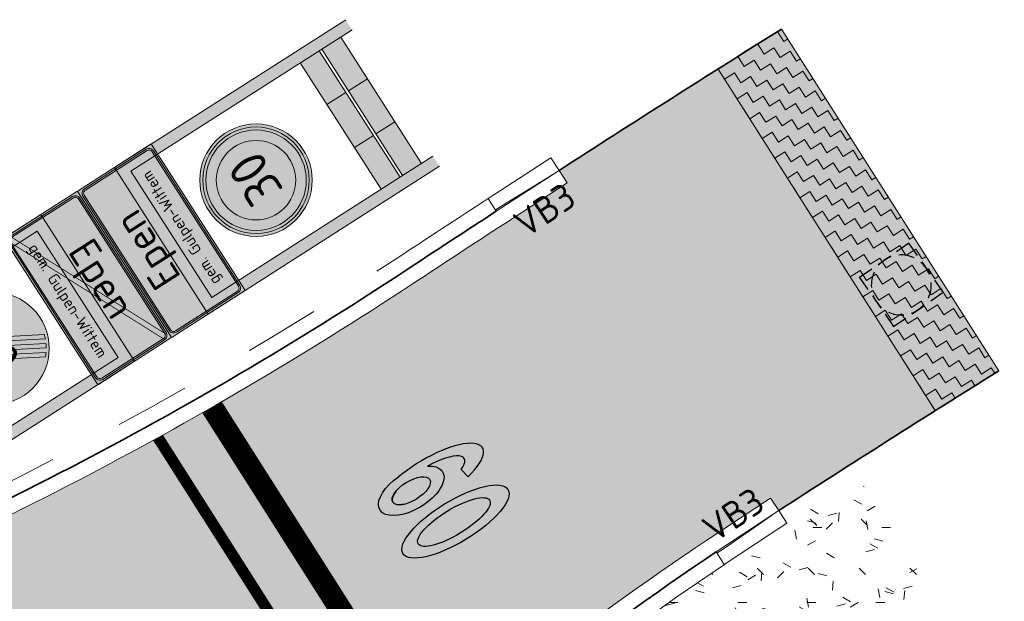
# Model space of a CAD drawing. Header units: metres. Extents: x 191748 to 192615, y 309710 to 310028.
# Tile 73 of 76: x 192258 to 192271, y 309866 to 309874. Entities that reach past the tile are written whole.
import ezdxf
from ezdxf.enums import TextEntityAlignment as Align

# ---------------------------------------------------------------- set-up
doc = ezdxf.new("R2010")
doc.units = ezdxf.units.M
doc.linetypes.add('VH-OPSLUITBAND_100X200', pattern=[16, 8, -2, 4, -2])
doc.linetypes.add('VH-TROTTOIRBAND_180-200', pattern=[20, 10, -2, 2, -2, 2, -2])
for name, color, linetype, lineweight in [('N-WE-GR-GRAS-A', 62, 'Continuous', 9), ('N-WE-RI-OVERIG_RIOOLPUT-OPHOOGTEBRENGEN-S-200', 7, 'Continuous', 25), ('N-WE-VH-GESLOTENVERHARDING_ASFALT_FREESVAK-A', 252, 'Continuous', 9), ('N-WE-VH-HERSTRATEN-A', 252, 'Continuous', 9), ('N-WE-VH-KANTLAAG 2 STREKS-G', 170, 'Continuous', 18), ('N-WE-VH-KANTOPSLUITING_TEKST-T', 7, 'VH-OPSLUITBAND_100X200', 35), ('N-WE-VH-KANTOPSLUITING_TROTTOIRBAND_RWS VOORKANT-G', 2, 'Continuous', 35), ('N-WE-VH-KANTOPSLUITING_TROTTOIRBAND_RWS-G', 6, 'VH-TROTTOIRBAND_180-200', 18), ('N-WE-VH-KANTOPSLUITING_TROTTOIRBAND_RWS_EINDVERLOOPBAND-S', 6, 'Continuous', 25), ('N-WE-VH-KANTVERHARDING-G', 5, 'Continuous', 35), ('N-WE-VH-VERHARDING_ASFALT-A', 253, 'Continuous', 9), ('N-WE-VW-VERKEERSTEKEN_BORD_A-S-1000', 7, 'Continuous', 25), ('N-WE-VW-VERKEERSTEKEN_BORD_ZONEBORD-S-200', 7, 'Continuous', 25)]:
    doc.layers.add(name, color=color, linetype=linetype, lineweight=lineweight)
doc.layers.add('N-WE-VW-MARKERING_30 KM zone-S', color=7, linetype='Continuous', true_color=0xf7f7f7)
doc.layers.add('N-WE-VW-MARKERING_SYMBOOL-S', color=7, linetype='Continuous', lineweight=25, true_color=0xf7f7f7)
doc.styles.add('NLCS-ISO', font='NLCS-ISO.ttf')
doc.styles.add('NLCS-RVV-M200-T25', font='NLCS-RVV.ttf')
doc.styles.add('NLCS-RW', font='NLCS-RVV.ttf', dxfattribs={"height": 0.128})

# ---------------------------------------------------------------- blocks, each defined once
blk = doc.blocks.new('N-SVW-VERKEERSTEKEN_BORD_A02_030-SO')
at = {"true_color": 0xffffff}
h = blk.add_hatch(color=7, dxfattribs=at)
h.dxf.hatch_style = 1
h.paths.add_polyline_path([(1.060937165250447, 3.387759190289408, -0.02136085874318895), (1.346133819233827, 3.284878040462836), (-0.5152413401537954, 0), (-0.1717471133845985, 0), (1.61859999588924, 3.159530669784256, -0.02105508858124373), (1.878607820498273, 3.012197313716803), (0.1717471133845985, -4.440892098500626e-16), (0.5152413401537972, -4.440892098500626e-16), (2.126157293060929, 2.842877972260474, -0.02136085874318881), (2.360976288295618, 2.651092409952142), (0.8587355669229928, 0), (3.75, 0, 1), (-3.75, 0), (-0.8587355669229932, 4.440892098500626e-16)])
at = {"true_color": 0x191919}
h = blk.add_hatch(color=250, dxfattribs=at)
h.dxf.hatch_style = 1
edge = h.paths.add_edge_path()
edge.add_line((-2.126157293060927, -2.842877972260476), (1.346133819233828, 3.284878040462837))
edge.add_arc((2.131628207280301e-14, -3.996802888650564e-15), 3.549999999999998, 67.71631903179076, 72.6111228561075)
edge.add_line((1.060937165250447, 3.387759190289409), (-2.360976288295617, -2.651092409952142))
edge.add_arc((2.620126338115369e-14, 3.241851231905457e-14), 3.550000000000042, 228.3127842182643, 233.207588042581)
h = blk.add_hatch(color=250, dxfattribs=at)
h.dxf.hatch_style = 1
edge = h.paths.add_edge_path()
edge.add_line((1.61859999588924, 3.159530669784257), (-1.878607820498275, -3.012197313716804))
edge.add_arc((3.996802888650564e-15, 1.021405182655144e-14), 3.550000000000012, 238.0495745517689, 242.8743325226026)
edge.add_line((-1.61859999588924, -3.159530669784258), (1.878607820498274, 3.012197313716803))
edge.add_arc((2.220446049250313e-16, 7.993605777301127e-15), 3.549999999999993, 58.04957455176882, 62.87433252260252)
h = blk.add_hatch(color=250, dxfattribs=at)
h.dxf.hatch_style = 1
edge = h.paths.add_edge_path()
edge.add_line((-1.060937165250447, -3.387759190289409), (2.360976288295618, 2.651092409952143))
edge.add_arc((1.909583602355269e-14, 4.884981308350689e-15), 3.549999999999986, 48.31278421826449, 53.20758804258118)
edge.add_line((2.126157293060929, 2.842877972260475), (-1.346133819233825, -3.284878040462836))
edge.add_arc((4.440892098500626e-15, 1.998401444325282e-14), 3.550000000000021, 247.7163190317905, 252.6111228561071)
at = {"true_color": 0xffffff}
h = blk.add_hatch(color=7, dxfattribs=at)
h.dxf.hatch_style = 1
h.paths.add_polyline_path([(-0.8587355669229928, 0), (-3.75, 0, 1), (3.75, 0), (0.8587355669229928, 0), (-1.060937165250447, -3.387759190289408, -0.02136085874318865), (-1.346133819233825, -3.284878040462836), (0.5152413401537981, -4.440892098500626e-16), (0.1717471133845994, -8.881784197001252e-16), (-1.618599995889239, -3.159530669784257, -0.02105508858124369), (-1.878607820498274, -3.012197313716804), (-0.171747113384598, -4.440892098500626e-16), (-0.515241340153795, -8.881784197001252e-16), (-2.126157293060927, -2.842877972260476, -0.02136085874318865), (-2.360976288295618, -2.651092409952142)])
at = {"color": 250, "lineweight": 0, "true_color": 0x191919}
for points in [[(-2.126157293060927, -2.842877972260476), (1.346133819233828, 3.284878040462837, 0.02136085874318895), (1.060937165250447, 3.387759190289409), (-2.360976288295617, -2.651092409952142, 0.02136085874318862)], [(1.61859999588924, 3.159530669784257), (-1.878607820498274, -3.012197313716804, 0.02105508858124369), (-1.61859999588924, -3.159530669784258), (1.878607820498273, 3.012197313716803, 0.02105508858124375)], [(-1.060937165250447, -3.387759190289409), (2.360976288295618, 2.651092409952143, 0.02136085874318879), (2.126157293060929, 2.842877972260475), (-1.346133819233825, -3.284878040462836, 0.02136085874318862)]]:
    blk.add_lwpolyline(points, format="xyb", close=True, dxfattribs=at)
at = {"color": 253, "lineweight": 0, "true_color": 0xafafaf}
blk.add_circle((0, 0), 3.75, dxfattribs=at)
at = {"color": 253, "true_color": 0xafafaf, "style": 'NLCS-RVV-M200-T25'}
blk.add_text('30', height=2.5, dxfattribs=at).set_placement((0.04999999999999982, 0), align=Align.MIDDLE_CENTER)
blk = doc.blocks.new('N-SVW-VERKEERSTEKEN_BORD_ZONEBORD EINDE_A01_030BB15 2_ZONDER_ZONE-SO')
at = {"true_color": 0xffe100}
h = blk.add_hatch(color=2, dxfattribs=at)
h.dxf.hatch_style = 1
h.paths.add_polyline_path([(5.801768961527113, 7.050889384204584), (-5.801768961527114, 7.050889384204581), (-5.801768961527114, -11.25088938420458), (-5.001768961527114, -11.25088938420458), (-5.001768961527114, 6.250889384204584), (5.001768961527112, 6.250889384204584), (5.001768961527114, -11.25088938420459), (5.801768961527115, -11.25088938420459)])
at = {"true_color": 0xff0000}
h = blk.add_hatch(color=1, dxfattribs=at)
h.dxf.hatch_style = 1
h.paths.add_polyline_path([(-1.701768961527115, -7.150889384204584), (-5.001768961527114, -7.150889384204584), (-5.001768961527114, -8.650889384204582), (-1.701768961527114, -8.650889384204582)])
at = {"true_color": 0xffffff}
h = blk.add_hatch(color=7, dxfattribs=at)
h.dxf.hatch_style = 1
h.paths.add_polyline_path([(1.701768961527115, -7.150889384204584), (-1.701768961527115, -7.150889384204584), (-1.701768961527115, -8.650889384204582), (1.701768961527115, -8.650889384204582)])
at = {"true_color": 0xff0000}
h = blk.add_hatch(color=1, dxfattribs=at)
h.dxf.hatch_style = 1
h.paths.add_polyline_path([(5.001768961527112, -7.150889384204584), (1.701768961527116, -7.150889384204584), (1.701768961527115, -8.650889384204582), (5.001768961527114, -8.650889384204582)])
h = blk.add_hatch(color=1, dxfattribs=at)
h.dxf.hatch_style = 1
h.paths.add_polyline_path([(-1.701768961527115, -8.850889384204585), (-5.001768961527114, -8.850889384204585), (-5.001768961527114, -10.35088938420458), (-1.701768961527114, -10.35088938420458)])
at = {"true_color": 0xffffff}
h = blk.add_hatch(color=7, dxfattribs=at)
h.dxf.hatch_style = 1
h.paths.add_polyline_path([(1.701768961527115, -8.850889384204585), (-1.701768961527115, -8.850889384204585), (-1.701768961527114, -10.35088938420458), (1.701768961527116, -10.35088938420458)])
at = {"true_color": 0xff0000}
h = blk.add_hatch(color=1, dxfattribs=at)
h.dxf.hatch_style = 1
h.paths.add_polyline_path([(5.001768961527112, -8.850889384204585), (1.701768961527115, -8.850889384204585), (1.701768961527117, -10.35088938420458), (5.001768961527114, -10.35088938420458)])
at = {"color": 251, "lineweight": 0, "true_color": 0x4b4b4b}
for points in [[(-5.801768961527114, -11.25088938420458), (-5.801768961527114, 7.050889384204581), (5.801768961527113, 7.050889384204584), (5.801768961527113, -11.25088938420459)], [(-5.001768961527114, -11.25088938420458), (-5.001768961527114, 6.250889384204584), (5.001768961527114, 6.250889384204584), (5.001768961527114, -11.25088938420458)], [(-5.001768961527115, -7.150889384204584), (5.001768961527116, -7.150889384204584)], [(-1.701768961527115, -7.150889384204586), (-1.701768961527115, -8.650889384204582)], [(1.701768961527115, -7.150889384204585), (1.701768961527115, -8.650889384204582)], [(-5.001768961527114, -8.650889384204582), (5.001768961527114, -8.650889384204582)], [(-5.001768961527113, -8.850889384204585), (5.001768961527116, -8.850889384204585)], [(-1.701768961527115, -8.850889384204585), (-1.701768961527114, -10.35088938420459)], [(1.701768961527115, -8.850889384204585), (1.701768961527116, -10.35088938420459)], [(-5.001768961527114, -10.35088938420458), (5.001768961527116, -10.35088938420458)]]:
    blk.add_lwpolyline(points, dxfattribs=at)
at = {"layer": 'N-WE-VW-VERKEERSTEKEN_BORD_A-S-1000'}
blk.add_blockref('N-SVW-VERKEERSTEKEN_BORD_A02_030-SO', (2.220446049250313e-16, -0.4500000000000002), dxfattribs=at)
blk = doc.blocks.new('N-SVW-VERKEERSTEKEN_BORD_A01_030-SO')
at = {"true_color": 0xff0000}
h = blk.add_hatch(color=1, dxfattribs=at)
h.dxf.hatch_style = 1
h.paths.add_polyline_path([(-3.75, 0), (-3.55, 0, -1), (3.550000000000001, 0), (3.75, 0, 1)])
at = {"true_color": 0xffffff}
h = blk.add_hatch(color=7, dxfattribs=at)
h.dxf.hatch_style = 1
h.paths.add_polyline_path([(-3.55, 0), (-3.35, 0, -1), (3.35, 0), (3.550000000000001, 0, 1)])
at = {"true_color": 0xff0000}
h = blk.add_hatch(color=1, dxfattribs=at)
h.dxf.hatch_style = 1
h.paths.add_polyline_path([(-3.35, 0), (-2.649999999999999, 0, -1), (2.649999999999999, 0), (3.35, 0, 1)])
at = {"true_color": 0xffffff}
h = blk.add_hatch(color=7, dxfattribs=at)
h.dxf.hatch_style = 1
h.paths.add_polyline_path([(-2.649999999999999, 0), (2.649999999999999, 0, 1)])
at = {"true_color": 0xff0000}
h = blk.add_hatch(color=1, dxfattribs=at)
h.dxf.hatch_style = 1
h.paths.add_polyline_path([(3.75, 0), (3.550000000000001, 0, -1), (-3.55, 0), (-3.75, 0, 1)])
at = {"true_color": 0xffffff}
h = blk.add_hatch(color=7, dxfattribs=at)
h.dxf.hatch_style = 1
h.paths.add_polyline_path([(3.550000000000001, 0), (3.35, 0, -1), (-3.35, 0), (-3.55, 0, 1)])
at = {"true_color": 0xff0000}
h = blk.add_hatch(color=1, dxfattribs=at)
h.dxf.hatch_style = 1
h.paths.add_polyline_path([(3.35, 0), (2.649999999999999, 0, -1), (-2.649999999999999, 0), (-3.35, 0, 1)])
at = {"true_color": 0xffffff}
h = blk.add_hatch(color=7, dxfattribs=at)
h.dxf.hatch_style = 1
h.paths.add_polyline_path([(2.649999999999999, 0), (-2.649999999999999, 0, 1)])
at = {"color": 1, "lineweight": 0, "true_color": 0xff0000}
blk.add_circle((0, 0), 3.75, dxfattribs=at)
at = {"color": 7, "lineweight": 0, "true_color": 0xffffff}
for radius in [3.55, 3.35, 2.649999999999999]:
    blk.add_circle((0, 0), radius, dxfattribs=at)
at = {"color": 250, "true_color": 0x191919, "style": 'NLCS-RVV-M200-T25'}
blk.add_text('30', height=2.5, dxfattribs=at).set_placement((0.09999999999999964, 0), align=Align.MIDDLE_CENTER)
blk = doc.blocks.new('N-SVW-VERKEERSTEKEN_BORD_ZONEBORD BEGIN_A01_030BB15 2_ZONDER_ZONE-SO')
at = {"true_color": 0xffe100}
h = blk.add_hatch(color=2, dxfattribs=at)
h.dxf.hatch_style = 1
h.paths.add_polyline_path([(5.801768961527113, 7.050889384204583), (-5.801768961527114, 7.050889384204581), (-5.801768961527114, -11.25088938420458), (-5.001768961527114, -11.25088938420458), (-5.001768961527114, 6.250889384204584), (5.001768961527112, 6.250889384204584), (5.001768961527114, -11.25088938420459), (5.801768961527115, -11.25088938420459)])
at = {"true_color": 0xff0000}
h = blk.add_hatch(color=1, dxfattribs=at)
h.dxf.hatch_style = 1
h.paths.add_polyline_path([(-1.701768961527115, -7.150889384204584), (-5.001768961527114, -7.150889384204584), (-5.001768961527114, -8.650889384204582), (-1.701768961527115, -8.650889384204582)])
at = {"true_color": 0xffffff}
h = blk.add_hatch(color=7, dxfattribs=at)
h.dxf.hatch_style = 1
h.paths.add_polyline_path([(1.701768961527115, -7.150889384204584), (-1.701768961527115, -7.150889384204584), (-1.701768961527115, -8.650889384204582), (1.701768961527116, -8.650889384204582)])
at = {"true_color": 0xff0000}
h = blk.add_hatch(color=1, dxfattribs=at)
h.dxf.hatch_style = 1
h.paths.add_polyline_path([(5.001768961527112, -7.150889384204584), (1.701768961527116, -7.150889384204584), (1.701768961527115, -8.650889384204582), (5.001768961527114, -8.650889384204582)])
h = blk.add_hatch(color=1, dxfattribs=at)
h.dxf.hatch_style = 1
h.paths.add_polyline_path([(-1.701768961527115, -8.850889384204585), (-5.001768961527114, -8.850889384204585), (-5.001768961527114, -10.35088938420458), (-1.701768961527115, -10.35088938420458)])
at = {"true_color": 0xffffff}
h = blk.add_hatch(color=7, dxfattribs=at)
h.dxf.hatch_style = 1
h.paths.add_polyline_path([(1.701768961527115, -8.850889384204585), (-1.701768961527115, -8.850889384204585), (-1.701768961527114, -10.35088938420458), (1.701768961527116, -10.35088938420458)])
at = {"true_color": 0xff0000}
h = blk.add_hatch(color=1, dxfattribs=at)
h.dxf.hatch_style = 1
h.paths.add_polyline_path([(5.001768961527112, -8.850889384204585), (1.701768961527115, -8.850889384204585), (1.701768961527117, -10.35088938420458), (5.001768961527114, -10.35088938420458)])
at = {"color": 251, "lineweight": 0, "true_color": 0x4b4b4b}
for points in [[(-5.801768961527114, -11.25088938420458), (-5.801768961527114, 7.050889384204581), (5.801768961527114, 7.050889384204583), (5.801768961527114, -11.25088938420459)], [(-5.001768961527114, -11.25088938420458), (-5.001768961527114, 6.250889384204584), (5.001768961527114, 6.250889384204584), (5.001768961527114, -11.25088938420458)], [(-5.001768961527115, -7.150889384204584), (5.001768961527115, -7.150889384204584)], [(-1.701768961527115, -7.150889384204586), (-1.701768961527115, -8.650889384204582)], [(1.701768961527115, -7.150889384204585), (1.701768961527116, -8.650889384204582)], [(-5.001768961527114, -8.650889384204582), (5.001768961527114, -8.650889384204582)], [(-5.001768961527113, -8.850889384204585), (5.001768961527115, -8.850889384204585)], [(-1.701768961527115, -8.850889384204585), (-1.701768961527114, -10.35088938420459)], [(1.701768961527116, -8.850889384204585), (1.701768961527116, -10.35088938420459)], [(-5.001768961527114, -10.35088938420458), (5.001768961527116, -10.35088938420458)]]:
    blk.add_lwpolyline(points, dxfattribs=at)
at = {"layer": 'N-WE-VW-VERKEERSTEKEN_BORD_A-S-1000'}
blk.add_blockref('N-SVW-VERKEERSTEKEN_BORD_A01_030-SO', (0, -0.4500000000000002), dxfattribs=at)
blk = doc.blocks.new('SVH-TROTTOIRBAND EINDVERLOOPBAND_180 200X250_200X120_RECHTS_L1000_HD-MM')
at = {"linetype": 'Continuous', "lineweight": 0}
for p in [(0, 20), (900, 0)]:
    blk.add_line(p, (100, 20), dxfattribs=at)
blk.add_lwpolyline([(1000, 0), (0, 0), (0, 200), (1000, 200)], close=True, dxfattribs=at)
blk = doc.blocks.new('TEKST VB')
at = {"layer": 'N-WE-VH-KANTOPSLUITING_TEKST-T', "style": 'NLCS-ISO'}
blk.add_attdef('TEKST_VERLOOPBANDEN', text='', height=0.36, rotation=0.340705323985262, dxfattribs=at).set_placement((0, 0), align=Align.BOTTOM_CENTER)
blk = doc.blocks.new('SRI-PUT_OPHOOGTEBRENGEN-SO')
for p, q in [((-0.5, 2), (0.5, 2)), ((-2, -0.4999999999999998), (-2, 0.5)), ((2, -0.4999999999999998), (2, 0.5000000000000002)), ((-0.5, -2), (0.5, -2))]:
    blk.add_line(p, q)
for points in [[(-1, 2), (-2, 2), (-2, 0.9999999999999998)], [(1, 2), (2, 2), (2, 0.9999999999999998)], [(-1, -2), (-2, -2), (-2, -0.9999999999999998)], [(1, -2), (2, -2), (2, -0.9999999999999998)]]:
    blk.add_lwpolyline(points)
for start, end in [(75.52248781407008, 104.4775121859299), (120, 150), (30, 59.99999999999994), (165.5224878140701, 194.4775121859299), (345.5224878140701, 14.47751218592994), (209.9999999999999, 239.9999999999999), (300.0000000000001, 330.0000000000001), (255.52248781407, 284.4775121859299)]:
    blk.add_arc((0, 0), 2, start, end)
blk = doc.blocks.new('Kombord')
at = {"layer": 'N-WE-VW-VERKEERSTEKEN_BORD_ZONEBORD-S-200'}
h = blk.add_hatch(color=160, dxfattribs=at)
h.dxf.hatch_style = 1
edge = h.paths.add_edge_path()
edge.add_arc((-1.156593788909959, 1.150353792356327), 0.01000000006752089, 90.00000083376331, 180)
edge.add_line((-1.166593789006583, 1.150353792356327), (-1.166593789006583, -1.150353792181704))
edge.add_arc((-1.156593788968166, -1.150353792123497), 0.01000000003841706, 180.0000003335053, 269.9999998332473)
edge.add_line((-1.15659378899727, -1.160353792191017), (-0.01000000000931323, -1.16035379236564))
edge.add_arc((-0.01000000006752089, -1.150353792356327), 0.01000000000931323, 270.0000003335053, 359.9999996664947)
edge.add_line((-2.91038304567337e-11, -1.150353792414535), (0, 1.150353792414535))
edge.add_arc((-0.009999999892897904, 1.150353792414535), 0.009999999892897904, 0, 90.00000066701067)
edge.add_line((-0.01000000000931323, 1.160353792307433), (-1.156593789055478, 1.160353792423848))
at = {"layer": 'N-WE-VW-VERKEERSTEKEN_BORD_ZONEBORD-S-200', "true_color": 0xffffff}
h = blk.add_hatch(color=7, dxfattribs=at)
h.dxf.hatch_style = 1
edge = h.paths.add_edge_path(flags=16)
edge.add_line((-1.121593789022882, -1.065353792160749), (-1.121593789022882, 1.065353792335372))
edge.add_arc((-1.071593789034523, 1.065353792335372), 0.04999999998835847, 90, 180, ccw=False)
edge.add_line((-1.071593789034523, 1.115353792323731), (-0.09499999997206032, 1.115353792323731))
edge.add_arc((-0.09499999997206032, 1.065353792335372), 0.04999999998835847, 0, 90, ccw=False)
edge.add_line((-0.04499999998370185, 1.065353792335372), (-0.04499999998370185, -1.065353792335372))
edge.add_arc((-0.09499999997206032, -1.06535379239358), 0.04999999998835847, -90, 6.67009771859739e-08, ccw=False)
edge.add_line((-0.09499999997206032, -1.115353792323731), (-1.071593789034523, -1.115353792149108))
edge.add_arc((-1.071593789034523, -1.065353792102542), 0.05000000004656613, 180.0000000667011, 270, ccw=False)
edge = h.paths.add_edge_path()
edge.add_line((-1.141593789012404, -1.065353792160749), (-1.141593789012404, 1.065353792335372))
edge.add_arc((-1.071593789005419, 1.065353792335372), 0.07000000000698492, 90, 180, ccw=False)
edge.add_line((-1.071593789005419, 1.135353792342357), (-0.09500000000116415, 1.135353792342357))
edge.add_arc((-0.09500000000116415, 1.065353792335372), 0.07000000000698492, 0, 90, ccw=False)
edge.add_line((-0.02499999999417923, 1.065353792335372), (-0.02499999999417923, -1.065353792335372))
edge.add_arc((-0.09500000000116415, -1.06535379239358), 0.07000000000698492, -90, 4.7643709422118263e-08, ccw=False)
edge.add_line((-0.09500000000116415, -1.135353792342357), (-1.071593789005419, -1.135353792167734))
edge.add_arc((-1.071593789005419, -1.065353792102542), 0.07000000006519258, 180.0000000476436, 270, ccw=False)
at = {"layer": 'N-WE-VW-VERKEERSTEKEN_BORD_ZONEBORD-S-200', "color": 7, "lineweight": 0, "true_color": 0xffffff, "flags": 128}
for points in [[(-1.166593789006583, -1.150353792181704), (-1.166593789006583, 1.150353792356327, -0.414213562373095), (-1.15659378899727, 1.16035379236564), (-0.01000000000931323, 1.16035379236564, -0.414213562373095), (0, 1.150353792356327), (0, -1.150353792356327, -0.4142135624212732), (-0.01000000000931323, -1.16035379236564), (-1.15659378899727, -1.160353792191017, -0.4142135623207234)], [(-1.141593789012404, -1.065353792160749), (-1.141593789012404, 1.065353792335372, -0.414213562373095), (-1.071593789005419, 1.135353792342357), (-0.09500000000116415, 1.135353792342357, -0.414213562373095), (-0.02499999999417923, 1.065353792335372), (-0.02499999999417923, -1.065353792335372, -0.4142135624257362), (-0.09500000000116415, -1.135353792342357), (-1.071593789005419, -1.135353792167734, -0.4142135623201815)], [(-1.121593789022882, -1.065353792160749), (-1.121593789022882, 1.065353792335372, -0.414213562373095), (-1.071593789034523, 1.115353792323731), (-0.09499999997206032, 1.115353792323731, -0.414213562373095), (-0.04499999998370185, 1.065353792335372), (-0.04499999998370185, -1.065353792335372, -0.414213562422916), (-0.09499999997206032, -1.115353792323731), (-1.071593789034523, -1.115353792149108, -0.414213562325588)]]:
    blk.add_lwpolyline(points, format="xyb", close=True, dxfattribs=at)
at = {"layer": 'N-WE-VW-VERKEERSTEKEN_BORD_ZONEBORD-S-200', "color": 7, "true_color": 0xffffff, "insert": (-0.5832968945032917, 0), "char_height": 0.4, "attachment_point": 5, "rotation": 90, "style": 'NLCS-RW'}
blk.add_mtext_dynamic_manual_height_columns('Epen\\P{\\H0.375x;gem. Gulpen-Wittem}', width=17.59886621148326, gutter_width=9.000000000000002, heights=[0], dxfattribs=at)
blk = doc.blocks.new('Kombord eind')
at = {"layer": 'N-WE-VW-VERKEERSTEKEN_BORD_ZONEBORD-S-200'}
h = blk.add_hatch(color=160, dxfattribs=at)
h.dxf.hatch_style = 1
edge = h.paths.add_edge_path()
edge.add_arc((-1.156593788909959, 1.150353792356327), 0.01000000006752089, 90.00000083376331, 180)
edge.add_line((-1.166593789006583, 1.150353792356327), (-1.166593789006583, -1.150353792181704))
edge.add_arc((-1.156593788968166, -1.150353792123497), 0.01000000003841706, 180.0000003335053, 269.9999998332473)
edge.add_line((-1.15659378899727, -1.160353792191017), (-0.01000000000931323, -1.16035379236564))
edge.add_arc((-0.01000000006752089, -1.150353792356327), 0.01000000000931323, 270.0000003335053, 359.9999996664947)
edge.add_line((-2.91038304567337e-11, -1.150353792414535), (0, 1.150353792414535))
edge.add_arc((-0.009999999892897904, 1.150353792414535), 0.009999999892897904, 0, 90.00000066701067)
edge.add_line((-0.01000000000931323, 1.160353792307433), (-1.156593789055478, 1.160353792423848))
at = {"layer": 'N-WE-VW-VERKEERSTEKEN_BORD_ZONEBORD-S-200', "true_color": 0xffffff}
h = blk.add_hatch(color=7, dxfattribs=at)
h.dxf.hatch_style = 1
edge = h.paths.add_edge_path(flags=16)
edge.add_line((-1.121593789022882, -1.065353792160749), (-1.121593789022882, 1.065353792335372))
edge.add_arc((-1.071593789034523, 1.065353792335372), 0.04999999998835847, 90, 180, ccw=False)
edge.add_line((-1.071593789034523, 1.115353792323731), (-0.09499999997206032, 1.115353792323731))
edge.add_arc((-0.09499999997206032, 1.065353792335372), 0.04999999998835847, 0, 90, ccw=False)
edge.add_line((-0.04499999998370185, 1.065353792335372), (-0.04499999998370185, -1.065353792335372))
edge.add_arc((-0.09499999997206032, -1.06535379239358), 0.04999999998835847, -90, 6.67009771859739e-08, ccw=False)
edge.add_line((-0.09499999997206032, -1.115353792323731), (-1.071593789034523, -1.115353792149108))
edge.add_arc((-1.071593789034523, -1.065353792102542), 0.05000000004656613, 180.0000000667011, 270, ccw=False)
edge = h.paths.add_edge_path()
edge.add_line((-1.141593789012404, -1.065353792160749), (-1.141593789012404, 1.065353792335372))
edge.add_arc((-1.071593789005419, 1.065353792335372), 0.07000000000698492, 90, 180, ccw=False)
edge.add_line((-1.071593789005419, 1.135353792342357), (-0.09500000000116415, 1.135353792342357))
edge.add_arc((-0.09500000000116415, 1.065353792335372), 0.07000000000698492, 0, 90, ccw=False)
edge.add_line((-0.02499999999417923, 1.065353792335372), (-0.02499999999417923, -1.065353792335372))
edge.add_arc((-0.09500000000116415, -1.06535379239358), 0.07000000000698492, -90, 4.7643709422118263e-08, ccw=False)
edge.add_line((-0.09500000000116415, -1.135353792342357), (-1.071593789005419, -1.135353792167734))
edge.add_arc((-1.071593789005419, -1.065353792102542), 0.07000000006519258, 180.0000000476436, 270, ccw=False)
at = {"layer": 'N-WE-VW-VERKEERSTEKEN_BORD_ZONEBORD-S-200'}
h = blk.add_hatch(color=10, dxfattribs=at)
h.dxf.hatch_style = 1
h.paths.add_polyline_path([(-1.067691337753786, 1.115201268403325, 0.4372864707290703), (-1.121593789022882, 1.065353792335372), (-0.09499999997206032, -1.115353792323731, 0.4142135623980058), (-0.04499999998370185, -1.065353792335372), (-0.04499999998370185, -1.057216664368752)])
at = {"layer": 'N-WE-VW-VERKEERSTEKEN_BORD_ZONEBORD-S-200', "color": 7, "lineweight": 0, "true_color": 0xffffff, "flags": 128}
for points in [[(-1.166593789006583, -1.150353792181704), (-1.166593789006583, 1.150353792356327, -0.414213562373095), (-1.15659378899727, 1.16035379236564), (-0.01000000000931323, 1.16035379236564, -0.414213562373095), (0, 1.150353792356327), (0, -1.150353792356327, -0.4142135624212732), (-0.01000000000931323, -1.16035379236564), (-1.15659378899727, -1.160353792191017, -0.4142135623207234)], [(-1.141593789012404, -1.065353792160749), (-1.141593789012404, 1.065353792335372, -0.414213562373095), (-1.071593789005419, 1.135353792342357), (-0.09500000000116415, 1.135353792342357, -0.414213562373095), (-0.02499999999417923, 1.065353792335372), (-0.02499999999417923, -1.065353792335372, -0.4142135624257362), (-0.09500000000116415, -1.135353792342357), (-1.071593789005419, -1.135353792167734, -0.4142135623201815)], [(-1.121593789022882, -1.065353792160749), (-1.121593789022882, 1.065353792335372, -0.414213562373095), (-1.071593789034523, 1.115353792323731), (-0.09499999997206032, 1.115353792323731, -0.414213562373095), (-0.04499999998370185, 1.065353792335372), (-0.04499999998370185, -1.065353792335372, -0.414213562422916), (-0.09499999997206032, -1.115353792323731), (-1.071593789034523, -1.115353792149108, -0.414213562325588)]]:
    blk.add_lwpolyline(points, format="xyb", close=True, dxfattribs=at)
at = {"layer": 'N-WE-VW-VERKEERSTEKEN_BORD_ZONEBORD-S-200', "color": 7, "true_color": 0xffffff, "const_width": 0.01, "flags": 128}
for points in [[(-1.129310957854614, 1.081746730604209), (-0.0903763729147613, -1.125175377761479)], [(-1.07246776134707, 1.125347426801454), (-0.03600958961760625, -1.076314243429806)]]:
    blk.add_lwpolyline(points, dxfattribs=at)
at = {"layer": 'N-WE-VW-VERKEERSTEKEN_BORD_ZONEBORD-S-200', "color": 7, "true_color": 0xffffff, "insert": (-0.5832968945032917, 0), "char_height": 0.4, "attachment_point": 5, "rotation": 90, "style": 'NLCS-RW'}
blk.add_mtext_dynamic_manual_height_columns('Epen\\P{\\H0.375x;gem. Gulpen-Wittem}', width=17.59886621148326, gutter_width=9.000000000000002, heights=[0], dxfattribs=at)
blk = doc.blocks.new('SVW-MARKERING_SYMBOOL_60_1.6')
h = blk.add_hatch(color=256)
edge = h.paths.add_edge_path()
edge.add_ellipse((-0.3268066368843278, 0.7783766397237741), major_axis=(0, 0.8202494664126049), ratio=0.3363815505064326, start_angle=303.6958805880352, end_angle=474.2813936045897)
edge.add_ellipse((-0.3320304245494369, 0.4891883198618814), major_axis=(0, 0.4891883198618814), ratio=0.5059083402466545, start_angle=95.64435865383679, end_angle=402.9071522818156)
edge.add_ellipse((-0.3320304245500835, 0.7581271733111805), major_axis=(0, 0.5581271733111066), ratio=0.3058317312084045, start_angle=322.9921339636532, end_angle=440.7857555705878, ccw=False)
edge.add_line((-0.2292860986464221, 1.203821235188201), (-0.0972455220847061, 1.23343842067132))
edge = h.paths.add_edge_path(flags=16)
edge.add_ellipse((-0.3320304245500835, 0.4891883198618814), major_axis=(0, -0.2891883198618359), ratio=0.4492918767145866, start_angle=0, end_angle=360)
edge = h.paths.add_edge_path()
edge.add_ellipse((0.3250062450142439, 0.7783766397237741), major_axis=(8.282839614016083e-17, 0.820249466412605), ratio=0.3363815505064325, start_angle=0, end_angle=360)
edge = h.paths.add_edge_path(flags=16)
edge.add_ellipse((0.3197824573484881, 0.7581271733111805), major_axis=(1.587916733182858e-16, 0.5581271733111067), ratio=0.3058317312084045, start_angle=0, end_angle=360)
at = {"flags": 128}
blk.add_lwpolyline([(-0.229286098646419, 1.203821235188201), (-0.09724552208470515, 1.233438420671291)], dxfattribs=at)
for centre, major_axis, ratio, start_param, end_param in [((-0.3268066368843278, 0.7783766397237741), (0, 0.8202494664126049), 0.3363815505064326, 5.300493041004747, 8.277771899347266), ((-0.3320304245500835, 0.7581271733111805), (0, 0.5581271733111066), 0.3058317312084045, 5.637276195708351, 7.693162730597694), ((-0.3320304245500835, 0.7581271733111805), (0, 0.5581271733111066), 0.3058317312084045, 8.774310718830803, 10.07524520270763)]:
    blk.add_ellipse(centre, major_axis=major_axis, ratio=ratio, start_param=start_param, end_param=end_param)
for centre, major_axis, ratio in [((0.3250062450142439, 0.7783766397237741), (0, 0.8202494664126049), 0.3363815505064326), ((0.3197824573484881, 0.7581271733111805), (0, 0.5581271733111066), 0.3058317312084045), ((-0.3320304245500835, 0.4891883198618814), (0, -0.2891883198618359), 0.4492918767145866)]:
    blk.add_ellipse(centre, major_axis=major_axis, ratio=ratio)
at = {"extrusion": (0, 0, -1)}
blk.add_ellipse((-0.3320304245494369, 0.4891883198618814), major_axis=(0, 0.4891883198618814), ratio=0.5059083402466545, start_param=-0.7488710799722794, end_param=4.613876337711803, dxfattribs=at)

msp = doc.modelspace()

# ---------------------------------------------------------------- hatches: boundary and pattern name
at = {"layer": 'N-WE-GR-GRAS-A'}
h = msp.add_hatch(dxfattribs=at)
h.set_pattern_fill('AGR-GRAS_01', color=256, scale=0.04, pattern_type=2)
h.set_pattern_definition([(0, (0, 0), (1, 1), [0.12, -0.8]), (45, (0.4, 0.2), (-0.1131370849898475, 1.866761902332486), [0.12, -0.8]), (29.99999999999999, (0.08, 0.12), (0.2274613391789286, 1.286025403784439), [0.12, -0.8]), (15, (0.32, 0.48), (0.3856270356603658, 0.7244941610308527), [0.12, -0.8]), (135, (0.16, 2), (-0.02828427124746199, -0.6505382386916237), [0.12, -0.8]), (150, (1.2, 0.4), (0.2156921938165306, -0.5864101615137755), [0.12, -0.8]), (165, (0.24, 0.04), (0.1434520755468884, -0.7010146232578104), [0.12, -0.8]), (85, (0.4, 0.4), (-0.872677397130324, 1.040016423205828), [0.12, -0.8]), (99.99999999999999, (0, 0), (-1.112117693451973, 0.7787131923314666), [0.12, -0.7999999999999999])])
edge = h.paths.add_edge_path()
edge.add_line((192260.7024404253, 309859.7828374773), (192261.4731416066, 309860.2410922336))
edge.add_line((192261.4731416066, 309860.2410922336), (192261.575356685, 309860.0691850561))
edge.add_line((192261.575356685, 309860.0691850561), (192270.857, 309865.588))
edge.add_line((192270.857, 309865.588), (192269.419483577, 309867.8381767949))
edge.add_arc((192402.5568053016, 309659.4353321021), 247.3000042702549, 122.5723116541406, 122.8351835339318)
edge.add_line((192268.4647401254, 309867.2251542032), (192268.5731849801, 309867.0571074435))
edge.add_arc((192295.5759538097, 309825.2134642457), 49.80000000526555, 122.8351835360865, 135.2525683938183)
edge.add_line((192260.2071505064, 309860.2718120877), (192260.7024404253, 309859.7828374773))
at = {"layer": 'N-WE-VH-GESLOTENVERHARDING_ASFALT_FREESVAK-A'}
h = msp.add_hatch(dxfattribs=at)
h.set_pattern_fill('AVH-ASFALT_FREESVAK', color=256, scale=0.1, angle=24.801409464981, pattern_type=2)
h.set_pattern_definition([(302.4405202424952, (192267.6590932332, 309873.1111411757), (0.2156832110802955, -0.04805077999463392), [0.15625, -0.15625]), (32.4405202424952, (192267.7429094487, 309872.9792741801), (0.04805077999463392, 0.2156832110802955), [0.15625, -0.15625])])
h.paths.add_polyline_path([(192271.399803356, 309869.0901268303), (192268.5030420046, 309873.6475649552), (192267.6590932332, 309873.1111411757), (192270.5530910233, 309868.558050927)])
at = {"layer": 'N-WE-VH-VERHARDING_ASFALT-A'}
h = msp.add_hatch(color=256, dxfattribs=at)
h.dxf.hatch_style = 1
edge = h.paths.add_edge_path(flags=16)
edge.add_arc((192256.0629673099, 309862.0428111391), 0.6999999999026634, 319.3246451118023, 470.9462286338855)
edge.add_arc((192266.6089706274, 309834.4922791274), 30.20000000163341, 110.9462286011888, 139.324645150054)
edge.add_arc((192244.2357352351, 309853.719560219), 0.6999999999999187, 139.3246451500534, 290.9462286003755)
edge.add_arc((192233.6897319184, 309881.270092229), 30.19999999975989, 290.9462286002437, 319.3246451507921)
edge = h.paths.add_edge_path()
edge.add_line((192271.399803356, 309869.0901268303), (192268.5030420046, 309873.6475649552))
edge.add_arc((192346.6804465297, 309747.3577371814), 148.528876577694, 121.7588199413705, 123.1146476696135)
edge.add_arc((192272.6832243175, 309876.2750104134), 8.451975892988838, 212.2700144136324, 213.6258421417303)
edge.add_arc((192402.5677959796, 309659.4185545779), 252.520061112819, 122.8351254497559, 123.3940986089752)
edge.add_arc((192235.9522543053, 309912.1609069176), 50.1999999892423, 291.53972970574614, 303.3941118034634, ccw=False)
edge.add_arc((192266.608970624, 309834.4922791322), 33.2999999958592, 111.5397297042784, 139.3593063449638)
edge.add_arc((192214.6305602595, 309879.1072412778), 35.19999994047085, 316.3056181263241, 319.3593063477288, ccw=False)
edge.add_arc((192239.7560225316, 309855.1015410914), 0.4500000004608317, 199.0613597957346, 316.30561808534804, ccw=False)
edge.add_line((192239.3306963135, 309854.9545798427), (192238.7846379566, 309854.205637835))
edge.add_arc((192228.9930839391, 309861.1428901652), 11.99999999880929, 308.6423843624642, 324.68267635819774, ccw=False)
edge.add_arc((192214.6305602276, 309879.1072412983), 34.99999997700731, 305.13543687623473, 308.6423843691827, ccw=False)
edge.add_line((192234.7734507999, 309850.4844539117), (192228.9983091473, 309846.420277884))
edge.add_arc((192239.5301633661, 309831.4546490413), 18.29999999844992, 125.1354368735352, 139.3354496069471)
edge.add_line((192225.6489243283, 309843.3794636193), (192224.7499105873, 309842.3329547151))
edge.add_arc((192208.2896435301, 309856.4733086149), 21.70000000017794, 303.12842892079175, 319.3354496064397, ccw=False)
edge.add_arc((192084.1208557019, 310046.7414147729), 248.9000002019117, 300.0404543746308, 303.12842891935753, ccw=False)
edge.add_line((192208.7230190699, 309831.2756147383), (192194.5784397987, 309823.0959167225))
edge.add_line((192194.5784397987, 309823.0959167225), (192195.6797847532, 309821.1914379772))
edge.add_line((192195.6797847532, 309821.1914379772), (192209.8243640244, 309829.371135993))
edge.add_arc((192084.1208556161, 310046.7414149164), 251.1000003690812, 300.0404543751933, 303.1985352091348)
edge.add_arc((192233.4902673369, 309818.4682911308), 21.699999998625, 111.26296267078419, 123.19853521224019, ccw=False)
edge.add_line((192225.6207864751, 309838.6910820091), (192228.2993709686, 309839.7334242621))
edge.add_arc((192221.6628963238, 309856.7876672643), 18.30000000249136, 291.2629626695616, 305.1354368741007)
edge.add_line((192232.1947505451, 309841.8220384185), (192237.9963132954, 309845.9048079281))
edge.add_arc((192258.1392039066, 309817.2820204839), 35.00000004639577, 121.62848939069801, 125.13543687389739, ccw=False)
edge.add_arc((192246.0777888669, 309836.8657450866), 12.00000000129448, 105.5881973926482, 121.62848938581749, ccw=False)
edge.add_line((192242.8531319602, 309848.4243603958), (192243.7424453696, 309848.6855414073))
edge.add_arc((192244.0243588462, 309849.0362903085), 0.4500000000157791, 113.9652555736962, 231.2095140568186, ccw=False)
edge.add_arc((192258.1392038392, 309817.2820206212), 35.19999989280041, 110.91156740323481, 113.9652556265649, ccw=False)
edge.add_arc((192233.689731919, 309881.2700922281), 33.29999999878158, 290.911567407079, 317.8296715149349)
edge.add_arc((192295.5759538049, 309825.2134642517), 50.19999999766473, 123.98108625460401, 137.8296715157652, ccw=False)
edge.add_line((192267.5182098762, 309866.8404147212), (192268.354620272, 309867.3921081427))
edge.add_line((192268.354620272, 309867.3921081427), (192268.4647401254, 309867.2251542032))
edge.add_arc((192402.5568029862, 309659.4353357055), 247.2999999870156, 122.02950076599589, 122.83518353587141, ccw=False)

# ---------------------------------------------------------------- linework, layer by layer
at = {"layer": 'N-WE-VH-HERSTRATEN-A'}
msp.add_lwpolyline([(192271.399803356, 309869.0901268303), (192268.5030420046, 309873.6475649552), (192267.6590932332, 309873.1111411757), (192270.5530910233, 309868.558050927)], close=True, dxfattribs=at)
at = {"layer": 'N-WE-VH-KANTLAAG 2 STREKS-G'}
for points in [[(192254.1700393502, 309867.3848525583), (192254.0557285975, 309867.5489654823), (192253.2351639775, 309866.9774117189), (192247.8553785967, 309863.2301912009), (192247.0046765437, 309862.637645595, 0.01008567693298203), (192245.8855127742, 309861.8240974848, 0.06696440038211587), (192239.3990409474, 309855.3755194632, 0.9474014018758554), (192240.0813882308, 309854.790675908, 0.01332501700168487), (192241.3406338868, 309856.1810125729, -0.05323593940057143), (192246.4896952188, 309861.0272514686, -0.01775707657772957), (192248.4233665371, 309862.3880459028, -0.05048769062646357), (192254.3829987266, 309865.4667139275, 0.05177067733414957), (192263.5820803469, 309870.248704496, -0.001449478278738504), (192264.8066861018, 309871.0509194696), (192265.6455043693, 309871.5945836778), (192265.5367290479, 309871.7624167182)], [(192268.4647401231, 309867.2251542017), (192268.354620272, 309867.3921081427), (192267.5182098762, 309866.8404147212, 0.06049950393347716), (192258.3701054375, 309858.9145747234, -0.04654501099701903), (192253.809007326, 309854.7351198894, -0.01775707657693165), (192251.8753360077, 309853.3743254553, -0.05323593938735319), (192245.575387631, 309850.1634821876, 0.01332501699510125), (192243.8415766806, 309849.44749668, 0.947401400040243), (192244.1617467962, 309848.6077759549, 0.06696440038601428), (192252.4214502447, 309852.5366147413, 0.01775707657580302), (192254.4131897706, 309853.9382738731, 0.0385269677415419), (192258.3611740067, 309857.4413292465, -0.0666825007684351), (192260.8180358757, 309859.3862024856), (192261.6775717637, 309859.8972778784), (192261.5753566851, 309860.069185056)]]:
    msp.add_lwpolyline(points, format="xyb", dxfattribs=at)
at = {"layer": 'N-WE-VH-KANTOPSLUITING_TROTTOIRBAND_RWS VOORKANT-G'}
for points in [[(192248.3141436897, 309862.5555880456, -0.05048769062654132), (192254.309569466, 309865.652746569, 0.05177067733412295), (192263.4720013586, 309870.4156853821, -0.001449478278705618), (192264.6975770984, 309871.2185357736)], [(192267.6299937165, 309866.674570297, 0.06049950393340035), (192258.5183359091, 309858.780307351, -0.04654501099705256), (192253.9298438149, 309854.5757506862, -0.04641551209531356)]]:
    msp.add_lwpolyline(points, format="xyb", dxfattribs=at)
at = {"layer": 'N-WE-VH-KANTOPSLUITING_TROTTOIRBAND_RWS-G', "ltscale": 0.5}
for points in [[(192264.5887942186, 309871.3863643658, 0.001449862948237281), (192263.3619223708, 309870.5826662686, -0.05177067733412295), (192254.2361402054, 309865.8387792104, 0.05051128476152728), (192248.2022633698, 309862.7213975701, 0.05051128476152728)], [(192267.7401031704, 309866.5075972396, 0.0604893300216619), (192258.6665663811, 309858.646039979, -0.04654501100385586), (192254.0506803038, 309854.4163814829, -0.04654501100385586)]]:
    msp.add_lwpolyline(points, format="xyb", dxfattribs=at)
at = {"layer": 'N-WE-VH-KANTVERHARDING-G'}
for points in [[(192265.5367290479, 309871.7624167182, -0.003477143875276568), (192268.5030420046, 309873.6475649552)], [(192268.4647401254, 309867.2251542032, -0.003515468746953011), (192271.399803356, 309869.0901268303, -0.003515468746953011)]]:
    msp.add_lwpolyline(points, format="xyb", dxfattribs=at)
at = {"layer": 'N-WE-VW-MARKERING_30 KM zone-S'}
for points, const_width in [([(192260.9076989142, 309868.6032923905), (192263.7898780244, 309864.0681343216)], 0.3), ([(192260.1874579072, 309868.1984808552), (192263.1504633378, 309863.5361411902)], 0.15)]:
    msp.add_lwpolyline(points, dxfattribs=dict(at, const_width=const_width))

# ---------------------------------------------------------------- block references
at = {"layer": 'N-WE-RI-OVERIG_RIOOLPUT-OPHOOGTEBRENGEN-S-200', "xscale": 0.2000000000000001, "yscale": 0.2000000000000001, "zscale": 0.2000000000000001, "rotation": 304.6133696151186}
msp.add_blockref('SRI-PUT_OPHOOGTEBRENGEN-SO', (192270.1001576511, 309870.2348834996), dxfattribs=at)
at = {"layer": 'N-WE-VH-KANTOPSLUITING_TEKST-T', "rotation": 33.40813489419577}
for p in [(192265.5016707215, 309870.9960158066), (192268.0182416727, 309866.9306517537)]:
    msp.add_blockref('TEKST VB', p, dxfattribs=at).add_auto_attribs({'TEKST_VERLOOPBANDEN': 'VB3'})
at = {"layer": 'N-WE-VH-KANTOPSLUITING_TROTTOIRBAND_RWS_EINDVERLOOPBAND-S', "zscale": 0.001}
for p, xscale, yscale, rotation in [((192264.697563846, 309871.2185401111), 0.001, 0.001, 32.94792828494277), ((192267.6299704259, 309866.6745549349), -0.0009999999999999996, 0.0009999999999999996, 213.4081348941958)]:
    msp.add_blockref('SVH-TROTTOIRBAND EINDVERLOOPBAND_180 200X250_200X120_RECHTS_L1000_HD-MM', p, dxfattribs=dict(at, xscale=xscale, yscale=yscale, rotation=rotation))
at = {"layer": 'N-WE-VW-MARKERING_SYMBOOL-S', "rotation": 301.3886324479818}
msp.add_blockref('SVW-MARKERING_SYMBOOL_60_1.6', (192263.3202530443, 309866.9511475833), dxfattribs=at)
at = {"layer": 'N-WE-VW-VERKEERSTEKEN_BORD_ZONEBORD-S-200'}
for name, p, xscale, yscale, zscale, rotation in [('N-SVW-VERKEERSTEKEN_BORD_ZONEBORD BEGIN_A01_030BB15 2_ZONDER_ZONE-SO', (192261.4187334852, 309871.5829366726), 0.1999999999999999, 0.1999999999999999, 0.1999999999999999, 122.5793633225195), ('N-SVW-VERKEERSTEKEN_BORD_ZONEBORD EINDE_A01_030BB15 2_ZONDER_ZONE-SO', (192258.0624061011, 309869.4364332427), 0.2, 0.2, 0.2, 302.5793633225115)]:
    msp.add_blockref(name, p, dxfattribs=dict(at, xscale=xscale, yscale=yscale, zscale=zscale, rotation=rotation))
for name, p, rotation in [('Kombord', (192260.722802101, 309871.1390979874), 32.65168947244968), ('Kombord eind', (192258.7583374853, 309869.8802719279), 212.6516894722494)]:
    msp.add_blockref(name, p, dxfattribs=dict(at, rotation=rotation))

doc.saveas('drawing.dxf')
